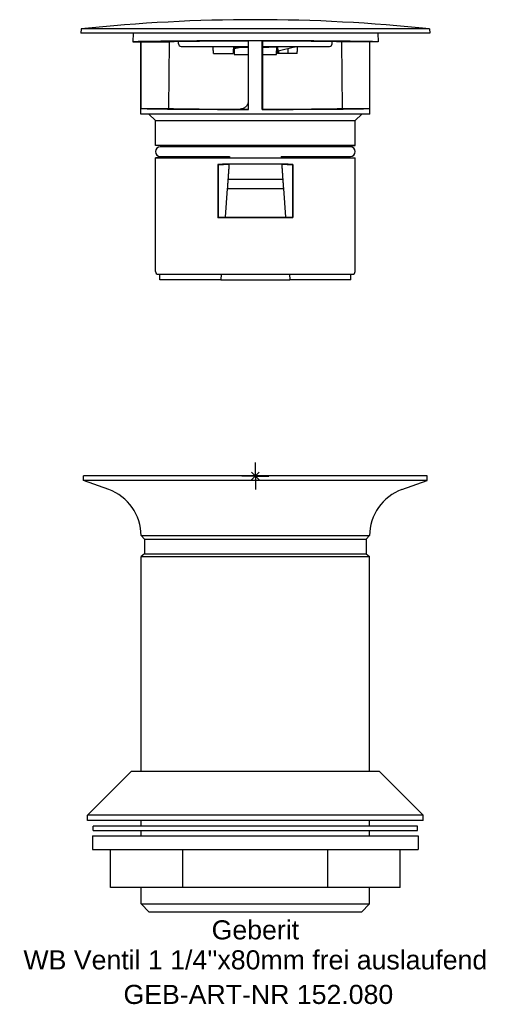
# Model space of a CAD drawing. Header units: millimetres. Extents: x -43 to 43, y -97 to 84.
import ezdxf
from ezdxf.enums import TextEntityAlignment as Align

# ---------------------------------------------------------------- set-up
doc = ezdxf.new("R2010")
doc.units = ezdxf.units.MM
doc.layers.get('0').update_dxf_attribs({"linetype": 'CONTINUOUS'})
for name, color, linetype, lineweight in [('Arbeitspunkt(DIN)', 7, 'CONTINUOUS', 25), ('GEB-ART-NR', 1, 'CONTINUOUS', 18), ('GEB-BEZUG', 2, 'CONTINUOUS', 25), ('GEB-TEXT', 5, 'CONTINUOUS', 18)]:
    doc.layers.add(name, color=color, linetype=linetype, lineweight=lineweight)
doc.layers.add('GEB-KONTUR-A', color=5, linetype='CONTINUOUS')
doc.styles.get("Standard").update_dxf_attribs({"font": 'arial.ttf'})

# ---------------------------------------------------------------- blocks, each defined once
blk = doc.blocks.new('Einfügepunkt')
at = {"layer": 'GEB-BEZUG'}
for p, q in [((-0.71, -0.71), (0.71, 0.71)), ((-0.71, 0.71), (0.71, -0.71))]:
    blk.add_line(p, q, dxfattribs=at)

msp = doc.modelspace()

# ---------------------------------------------------------------- linework, layer by layer
at = {"layer": 'Arbeitspunkt(DIN)', "ltscale": 25}
for q in [(0, 2.5), (-2.5, 0), (0, -2.5), (2.5, 0)]:
    msp.add_line((0, 0), q, dxfattribs=at)
at = {"layer": 'GEB-KONTUR-A', "ltscale": 25}
for p, q in [((-31.93, 82), (-32, 81.2)), ((31.93, 82), (-31.93, 82)), ((31.93, 82), (32, 81.2)), ((32, 81.2), (-32, 81.2)), ((-22.43, 81.2), (-22.49, 79.62)), ((-22.49, 79.62), (-21, 79.62)), ((-21, 66.4), (-21, 79.62)), ((-20.96, 79.63), (-15.8, 79.63)), ((-20.96, 67.42), (-20.96, 79.63)), ((-15.8, 79.63), (-15.91, 67.42)), ((-14.09, 79.28), (-14.11, 79.68)), ((-1.25, 79.8), (-1.3, 79.75)), ((-1.3, 79.75), (-1.29, 67.29)), ((-1.25, 67.25), (-1.25, 79.8)), ((1.25, 79.8), (1.3, 79.75)), ((1.25, 67.25), (1.25, 79.8)), ((1.3, 79.75), (1.29, 67.29)), ((14.09, 79.28), (14.11, 79.68)), ((20.96, 79.63), (15.8, 79.63)), ((15.8, 79.63), (15.91, 67.42)), ((20.96, 67.42), (20.96, 79.63)), ((21, 66.4), (21, 79.62)), ((22.49, 79.62), (21, 79.62)), ((22.43, 81.2), (22.49, 79.62)), ((-13.59, 78.8), (-1.3, 78.8)), ((-3.91, 78.7), (-3.92, 78.8)), ((-3.91, 78.7), (-3.91, 78.51)), ((-3.91, 78.51), (-3.9, 78.44)), ((-3.9, 78.44), (-3.86, 77.3)), ((-2.3, 78.76), (-2.29, 78.69)), ((1.3, 78.8), (13.59, 78.8)), ((3.86, 77.3), (3.91, 78.72)), ((3.86, 77.3), (3.88, 77.78)), ((3.92, 78.79), (3.91, 78.72)), ((3.91, 78.72), (3.91, 78.72)), ((3.92, 78.79), (3.92, 78.8)), ((4.02, 78.8), (4.07, 77.5)), ((4.16, 77.91), (4.12, 78.8)), ((7.2, 78.67), (4.16, 77.91)), ((4.26, 77.94), (4.26, 77.5)), ((7.35, 78.71), (7.2, 78.67)), ((7.35, 78.71), (7.71, 78.8)), ((-7.67, 77.5), (-4.07, 77.5)), ((-3.86, 77.3), (-3.57, 77.3)), ((-3.57, 77.3), (-1.3, 77.3)), ((1.3, 77.3), (3.57, 77.3)), ((4.26, 77.5), (4.07, 77.5)), ((6.03, 77.5), (4.26, 77.5)), ((7.67, 77.5), (6.03, 77.5)), ((-20.96, 67.42), (-15.91, 67.42)), ((-1.25, 67.25), (-1.29, 67.29)), ((1.29, 67.29), (1.25, 67.25)), ((15.91, 67.42), (20.96, 67.42)), ((21, 66.4), (-21, 66.4)), ((-18.3, 65.2), (-19.5, 66.4)), ((-18.3, 60.63), (-18.3, 65.2)), ((-18.3, 65.2), (18.3, 65.2)), ((18.3, 65.2), (19.5, 66.4)), ((18.3, 60.63), (18.3, 65.2)), ((-16.85, 60.6), (-18.3, 60.63)), ((18.3, 60.63), (-18.3, 60.63)), ((17.42, 60.39), (-17.42, 60.39)), ((-16.85, 60.39), (-16.85, 60.6)), ((-4.59, 60.6), (-16.85, 60.6)), ((16.85, 60.6), (4.59, 60.6)), ((16.85, 60.6), (18.3, 60.63)), ((16.85, 60.39), (16.85, 60.6)), ((-16.85, 58.4), (-18.3, 58.37)), ((-18.3, 37.5), (-18.3, 58.37)), ((-18.3, 58.37), (18.3, 58.37)), ((-17.42, 58.61), (-4.73, 58.61)), ((-16.85, 58.4), (-16.85, 58.61)), ((-16.85, 58.4), (-4.75, 58.4)), ((4.73, 58.61), (17.42, 58.61)), ((4.75, 58.4), (16.85, 58.4)), ((16.85, 58.4), (16.85, 58.61)), ((16.85, 58.4), (18.3, 58.37)), ((18.3, 37.5), (18.3, 58.37)), ((-6.86, 57.16), (-6.86, 47.44)), ((-6.86, 57.16), (-6.79, 57.09)), ((6.86, 57.16), (6.79, 57.09)), ((6.86, 57.16), (6.86, 47.44)), ((-5.02, 54.42), (5.02, 54.42)), ((-5.14, 52.75), (-5.51, 47.49)), ((5.14, 52.69), (-5.14, 52.69)), ((5.14, 52.75), (5.51, 47.49)), ((-6.86, 47.44), (-6.79, 47.51)), ((6.86, 47.44), (6.79, 47.51)), ((-17.8, 37), (17.8, 37)), ((-17.5, 36), (-17.5, 37)), ((-6.24, 37), (-6.31, 36)), ((6.24, 37), (6.31, 36)), ((17.5, 36), (17.5, 37)), ((17.8, 37), (17.8, 37)), ((-6.31, 36), (-17.5, 36)), ((-6.31, 36), (6.31, 36)), ((17.5, 36), (6.31, 36)), ((-31.5, -0.8), (-31.5, 0.03)), ((31.5, 0.03), (-31.5, 0.03)), ((31.5, -0.8), (31.5, 0.03)), ((-26.88, -2.48), (-31.5, -0.8)), ((31.5, -0.8), (-31.5, -0.8)), ((26.88, -2.48), (31.5, -0.8)), ((-20.3, -11.59), (-20.96, -10.94)), ((-20.96, -10.94), (20.95, -10.94)), ((-20.3, -11.59), (-20.3, -14.29)), ((-20.3, -11.59), (20.3, -11.59)), ((20.3, -11.59), (20.95, -10.94)), ((20.3, -11.59), (20.3, -14.29)), ((-20.3, -14.29), (-20.96, -14.74)), ((-20.3, -14.29), (20.3, -14.29)), ((20.3, -14.29), (20.95, -14.74)), ((-20.96, -54.2), (-20.96, -14.74)), ((-20.96, -14.74), (20.95, -14.74)), ((20.95, -54.2), (20.95, -14.74)), ((-22.75, -54.2), (-30.75, -62.2)), ((22.75, -54.2), (-22.75, -54.2)), ((22.75, -54.2), (30.75, -62.2)), ((-30.75, -63.2), (-30.75, -62.2)), ((30.75, -62.2), (-30.75, -62.2)), ((30.75, -63.2), (-30.75, -63.2)), ((-20.96, -64.2), (-20.96, -63.2)), ((20.95, -64.2), (20.95, -63.2)), ((30.75, -63.2), (30.75, -62.2)), ((-29.75, -65), (-29.75, -64.2)), ((29.75, -64.2), (-29.75, -64.2)), ((-29.75, -65), (29.75, -65)), ((-20.96, -66), (-20.96, -65)), ((20.95, -66), (20.95, -65)), ((29.75, -65), (29.75, -64.2)), ((-29.85, -66), (-29.85, -68.5)), ((-29.85, -66), (29.85, -66)), ((29.85, -66), (29.85, -68.5)), ((-29.85, -68.5), (29.85, -68.5)), ((-26.56, -75.5), (-26.56, -68.5)), ((-13.28, -75.5), (-13.28, -68.5)), ((13.28, -75.5), (13.28, -68.5)), ((26.56, -75.5), (26.56, -68.5)), ((-13.28, -75.5), (-26.56, -75.5)), ((-20.96, -78.5), (-20.96, -75.5)), ((13.28, -75.5), (-13.28, -75.5)), ((26.56, -75.5), (13.28, -75.5)), ((20.95, -78.5), (20.95, -75.5)), ((-19.45, -80), (-20.96, -78.5)), ((-20.96, -78.5), (20.95, -78.5)), ((19.45, -80), (20.95, -78.5)), ((19.45, -80), (-19.45, -80))]:
    msp.add_line(p, q, dxfattribs=at)
for centre, radius, start, end in [((0, -216.3), 300, 83.8902, 96.1098), ((-13.59, 79.3), 0.5, 182, 270), ((13.59, 79.3), 0.5, 270, 358), ((-17.42, 59.5), 0.89, 90, 270), ((17.42, 59.5), 0.89, 270, 90), ((-17.8, 37.5), 0.5, 180, 269.9997), ((17.8, 37.5), 0.5, 270, 0), ((-29.95, -10.94), 9, 0, 70), ((29.95, -10.94), 9, 110, 180)]:
    msp.add_arc(centre, radius, start, end, dxfattribs=at)
for centre, major_axis, ratio, start_param, end_param in [((0, 79.62), (-22.49, 0), 0.008727, 3.141897, 6.282881), ((0, 79.62), (-21, 0), 0.008723, 6.223628, 6.283184), ((0, 79.62), (15.85, 0), 0.008727, 1.652608, 3.062578), ((0, 79.62), (-21, 0), 0.008727, 4.652814, 4.771964), ((0, 79.62), (-15.85, 0), 0.008727, 3.220607, 4.630577), ((0, 79.62), (21, 0), 0.008727, 0.000002, 0.059556), ((0, 79.4), (6.9, 1.22), 0.034389, 4.104644, 4.367167), ((-3.41, 78.53), (-0.497, -0.088), 0.034562, 6.278365, 7.431144), ((0.06, 79.41), (-8.94, -1.58), 0.034388, 1.142484, 1.29934), ((0, 78.99), (-6.9, 0), 0.034921, 1.231645, 1.381947), ((0, 78.99), (8.92, 0), 0.034921, 4.452946, 4.566706), ((0, 78.99), (-6.9, 0), 0.034921, 1.759645, 2.174301), ((0, 78.99), (8.92, 0), 0.034921, 4.858072, 5.12964), ((3.41, 78.72), (0.5, 0), 0.034479, 5.129193, 6.28105), ((0, 67.43), (21, 0), 0.008727, 3.201152, 4.652814), ((0, 67.43), (-15.96, 0), 0.008727, 0.078335, 1.489591), ((0, 67.43), (21, 0), 0.008727, 4.771963, 6.223626), ((0, 67.43), (15.96, 0), 0.008727, 4.793595, 6.20485), ((0, 60.51), (-17.38, 0), 0.00001, 4.373591, 4.928315), ((0, 56.57), (-18.3, 0), 0.034921, 4.328191, 5.096587), ((0, 56.55), (16.99, 0), 0.034942, 1.859318, 1.98185), ((0, 56.55), (16.99, 0), 0.034942, 1.159743, 1.282275), ((0, 48.03), (18.3, 0), 0.034921, 4.328191, 5.096587), ((0, 48.03), (-16.53, 0), 0.034921, 1.147226, 1.994366)]:
    msp.add_ellipse(centre, major_axis=major_axis, ratio=ratio, start_param=start_param, end_param=end_param, dxfattribs=at)
for points in [[(-7.67, 77.5), (-7.71, 78.15), (-7.75, 78.8)], [(-4.02, 78.8), (-4.04, 78.15), (-4.07, 77.5)], [(6.03, 77.5), (6.03, 77.94), (6.02, 78.38)], [(7.67, 77.5), (7.71, 78.15), (7.75, 78.8)], [(-4.6, 60.51), (-4.6, 60.45), (-4.61, 60.39)], [(4.6, 60.51), (4.6, 60.45), (4.61, 60.39)], [(-4.73, 58.62), (-4.74, 58.5), (-4.75, 58.39)], [(4.73, 58.62), (4.74, 58.5), (4.75, 58.39)], [(-4.83, 57.16), (-4.93, 55.79), (-5.02, 54.42)], [(4.83, 57.16), (4.93, 55.79), (5.02, 54.42)]]:
    msp.add_open_spline(points, degree=2, dxfattribs=at)
for points, knots in [([(-3.91, 78.7), (-3.91, 78.67), (-3.91, 78.64), (-3.91, 78.57), (-3.91, 78.54), (-3.91, 78.51)], [-0.0197054, -0.0197054, -0.0197054, -0.0197054, -0.00995854, -0.00995854, -0.00022595, -0.00022595, -0.00022595, -0.00022595]), ([(3.57, 77.3), (3.61, 77.3), (3.65, 77.3), (3.72, 77.3), (3.76, 77.3), (3.81, 77.3), (3.83, 77.3), (3.86, 77.3), (3.86, 77.3), (3.86, 77.3)], [0.00000047, 0.00000047, 0.00000047, 0.00000047, 0.0141269, 0.0141269, 0.02886573, 0.02886573, 0.04359953, 0.04359953, 0.05772127, 0.05772127, 0.05772127, 0.05772127]), ([(-1.29, 68.79), (-1.29, 68.79), (-1.29, 68.79), (-1.29, 68.6), (-1.33, 68.4), (-1.49, 68.03), (-1.6, 67.87), (-1.87, 67.6), (-2.04, 67.48), (-2.41, 67.33), (-2.61, 67.3), (-2.8, 67.3)], [-0.4568602, -0.4568602, -0.4568602, -0.4568602, -0.4567425, -0.4567425, -0.4001597, -0.4001597, -0.343577, -0.343577, -0.2865264, -0.2865264, -0.2297324, -0.2297324, -0.2297324, -0.2297324])]:
    msp.add_open_spline(points, degree=3, knots=knots, dxfattribs=at)
for points, weights in [([(7.34, 78.8), (7.35, 78.76), (7.35, 78.71)], [1.0477395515, 1.04582030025, 1.04378599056]), ([(-4.59, 60.61), (-4.59, 60.56), (-4.6, 60.51)], [1.00929637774, 1.00938487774, 1.00946953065]), ([(4.59, 60.61), (4.59, 60.56), (4.6, 60.51)], [1.00929637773, 1.00938487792, 1.00946953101]), ([(-6.79, 57.09), (-6.79, 52.31), (-6.79, 47.51)], [1.0000018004, 1.00000942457, 1.00000953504]), ([(6.79, 57.09), (6.79, 52.31), (6.79, 47.51)], [1.00000180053, 1.00000942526, 1.00000953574]), ([(-5.02, 54.42), (-5.09, 53.54), (-5.14, 52.75)], [1.01849026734, 1.01526244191, 1.00935377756]), ([(5.02, 54.42), (5.09, 53.54), (5.14, 52.75)], [1.01849026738, 1.01526244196, 1.00935377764])]:
    msp.add_rational_spline(points, weights, degree=2, dxfattribs=at)

# ---------------------------------------------------------------- block references
at = {"ltscale": 25}
msp.add_blockref('Einfügepunkt', (0, 0), dxfattribs=at)

# ---------------------------------------------------------------- texts
at = {"layer": 'GEB-ART-NR'}
msp.add_text('GEB-ART-NR 152.080', height=3.5, dxfattribs=at).set_placement((0.55, -96.84), align=Align.CENTER)
at = {"layer": 'GEB-TEXT'}
for s, p in [('Geberit', (0, -85)), ("WB Ventil 1 1/4''x80mm frei auslaufend", (0, -90.5))]:
    msp.add_text(s, height=3.5, dxfattribs=at).set_placement(p, align=Align.CENTER)

doc.saveas('drawing.dxf')
